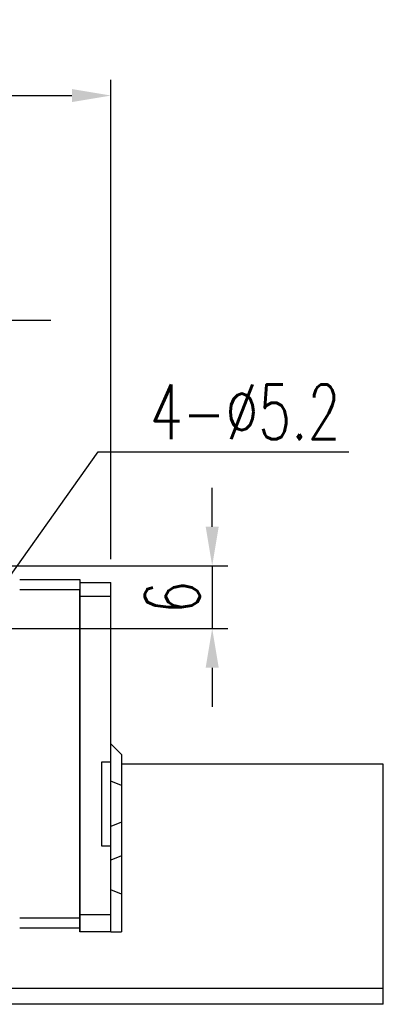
# Model space of a CAD drawing. Header units: millimetres. Extents: x 478 to 862, y 462 to 590.
# Tile 50 of 50: x 827 to 862, y 484 to 578. Entities that reach past the tile are written whole.
import ezdxf

# ---------------------------------------------------------------- set-up
doc = ezdxf.new("R2010")
doc.units = ezdxf.units.MM
doc.layers.get('DEFPOINTS').update_dxf_attribs({"linetype": 'CONTINUOUS'})
doc.layers.add('2', color=7, linetype='CONTINUOUS')
doc.layers.add('DIM', color=4, linetype='CONTINUOUS')
doc.styles.add('DIM-7', font='SIMPLEX.shx', dxfattribs={"width": 0.7, "bigfont": 'chineset.shx'})
doc.dimstyles.new('CNS', dxfattribs={"dimtxt": 3.5, "dimasz": 2.5, "dimexe": 1, "dimexo": 1.5, "dimgap": 0.09, "dimtad": 0, "dimdsep": 46, "dimtxsty": 'DIM-7', "dimcen": 0.09, "dimclrd": 1, "dimclre": 1, "dimclrt": 4, "dimadec": 0, "dimazin": 0, "dimtfac": 1, "dimtix": 1, "dimtmove": 2, "dimatfit": 3, "dimfxl": 1, "dimtvp": 0.971429, "dimtolj": 1, "dimarcsym": 0})

# ---------------------------------------------------------------- blocks, each defined once
blk = doc.blocks.new('*D19')
at = {"layer": 'DEFPOINTS', "color": 0}
for p in [(816.379, 525.638), (822.378, 519.638), (845.328, 519.638)]:
    blk.add_point(p, dxfattribs=at)
at = {"layer": 'DIM', "color": 7, "lineweight": -2}
for p, q in [((845.328, 529.388), (845.328, 533.138)), ((818.629, 525.638), (846.828, 525.638)), ((845.328, 525.638), (845.328, 519.638)), ((824.628, 519.638), (846.828, 519.638)), ((845.328, 515.888), (845.328, 512.138))]:
    blk.add_line(p, q, dxfattribs=at)
at = {"layer": 'DIM', "color": 7}
for points in [[(844.703, 529.388), (845.953, 529.388), (845.328, 525.638)], [(844.703, 515.888), (845.953, 515.888), (845.328, 519.638)]]:
    blk.add_solid(points, dxfattribs=at)
at = {"layer": 'DIM', "color": 7, "insert": (841.503, 522.638), "char_height": 5.25, "attachment_point": 5, "rotation": 90, "style": 'DIM-7'}
blk.add_mtext('\\A1;6', dxfattribs=at)
blk = doc.blocks.new('*D20')
at = {"layer": 'DEFPOINTS', "color": 0}
for p in [(816.379, 549.174), (816.379, 525.638), (822.378, 519.638)]:
    blk.add_point(p, dxfattribs=at)
at = {"layer": 'DIM', "color": 7, "lineweight": -2}
for p, q in [((816.379, 527.888), (816.379, 550.674)), ((822.378, 521.888), (822.378, 550.674)), ((812.629, 549.174), (808.879, 549.174)), ((822.378, 549.174), (816.379, 549.174)), ((826.128, 549.174), (829.878, 549.174))]:
    blk.add_line(p, q, dxfattribs=at)
at = {"layer": 'DIM', "color": 7}
for points in [[(812.629, 549.799), (812.629, 548.549), (816.379, 549.174)], [(826.128, 549.799), (826.128, 548.549), (822.378, 549.174)]]:
    blk.add_solid(points, dxfattribs=at)
at = {"layer": 'DIM', "color": 7, "insert": (819.378, 552.999), "char_height": 5.25, "attachment_point": 5, "style": 'DIM-7'}
blk.add_mtext('\\A1;6', dxfattribs=at)
blk = doc.blocks.new('*D25')
at = {"layer": 'DEFPOINTS', "color": 0}
for p in [(835.629, 570.709), (727.829, 524.038), (835.629, 524.038)]:
    blk.add_point(p, dxfattribs=at)
at = {"layer": 'DIM', "color": 7, "lineweight": -2}
for p, q in [((727.829, 526.288), (727.829, 572.209)), ((835.629, 526.288), (835.629, 572.209)), ((731.579, 570.709), (831.879, 570.709))]:
    blk.add_line(p, q, dxfattribs=at)
at = {"layer": 'DIM', "color": 7}
for points in [[(731.579, 571.334), (731.579, 570.084), (727.829, 570.709)], [(831.879, 571.334), (831.879, 570.084), (835.629, 570.709)]]:
    blk.add_solid(points, dxfattribs=at)
at = {"layer": 'DIM', "color": 7, "insert": (781.729, 574.534), "char_height": 5.25, "attachment_point": 5, "style": 'DIM-7'}
blk.add_mtext('\\A1;107.8', dxfattribs=at)

msp = doc.modelspace()

# ---------------------------------------------------------------- linework, layer by layer
at = {"layer": '2', "color": 0, "linetype": 'Continuous'}
for p, q in [((826.879, 524.338), (832.629, 524.338)), ((832.629, 524.338), (832.629, 523.338)), ((832.629, 524.338), (832.629, 522.838)), ((832.629, 524.038), (835.629, 524.038)), ((835.629, 522.714), (835.629, 524.038)), ((832.629, 523.338), (826.879, 523.338)), ((832.629, 491.938), (832.629, 523.338)), ((832.629, 522.838), (832.629, 492.088)), ((835.629, 522.714), (832.629, 522.714)), ((835.629, 506.838), (835.629, 522.714)), ((836.629, 507.588), (835.629, 508.588)), ((836.629, 507.588), (836.629, 504.6)), ((835.629, 506.838), (834.729, 506.838)), ((834.729, 506.838), (834.729, 498.838)), ((835.629, 498.838), (835.629, 506.838)), ((861.729, 506.638), (836.629, 506.638)), ((861.729, 506.231), (861.729, 506.638)), ((861.729, 504.278), (861.729, 506.231)), ((836.629, 504.6), (835.629, 505.014)), ((836.629, 504.6), (836.629, 501.076)), ((861.729, 503.786), (861.729, 504.278)), ((861.729, 501.989), (861.729, 503.786)), ((861.729, 501.498), (861.729, 501.989)), ((836.629, 501.076), (835.629, 500.661)), ((836.629, 501.076), (836.629, 497.875)), ((861.729, 499.307), (861.729, 501.498)), ((861.729, 498.998), (861.729, 499.307)), ((834.729, 498.838), (835.629, 498.838)), ((835.629, 492.212), (835.629, 498.838)), ((861.729, 498.545), (861.729, 498.998)), ((861.729, 498.05), (861.729, 498.545)), ((836.629, 497.875), (835.629, 497.461)), ((836.629, 497.875), (836.629, 494.202)), ((861.729, 494.128), (861.729, 498.05)), ((836.629, 494.202), (835.629, 494.616)), ((836.629, 494.202), (836.629, 490.588)), ((861.729, 493.633), (861.729, 494.128)), ((861.729, 490.843), (861.729, 493.633)), ((826.879, 491.938), (832.629, 491.938)), ((835.629, 492.212), (832.629, 492.212)), ((832.629, 492.088), (832.629, 490.588)), ((832.629, 490.588), (832.629, 492.088)), ((832.629, 491.938), (832.629, 490.938)), ((835.629, 490.588), (835.629, 492.212)), ((832.629, 490.938), (826.879, 490.938)), ((832.629, 490.638), (832.629, 490.938)), ((835.629, 490.588), (832.629, 490.588)), ((835.629, 490.588), (836.629, 490.588)), ((861.729, 490.348), (861.729, 490.843)), ((861.729, 485.138), (861.729, 490.348)), ((861.729, 483.638), (861.729, 485.138))]:
    msp.add_line(p, q, dxfattribs=at)
for points in [[(861.729, 485.138), (685.152, 485.138)], [(861.729, 483.638), (641.729, 483.638)]]:
    msp.add_open_spline(points, degree=1, dxfattribs=at)

# ---------------------------------------------------------------- texts
at = {"layer": 'DIM', "color": 0, "insert": (839.355, 537.774), "char_height": 5.25, "attachment_point": 7, "style": 'DIM-7'}
msp.add_mtext('4-%%C5.2', dxfattribs=at)

# ---------------------------------------------------------------- dimensions: what is measured, and where the dimension line sits
at = {"layer": 'DIM', "color": 0}
for base, p1, p2, picture, middle in [((835.629, 570.709), (727.829, 524.038), (835.629, 524.038), '*D25', (781.729, 574.534)), ((816.379, 549.174), (822.378, 519.638), (816.379, 525.638), '*D20', (819.378, 552.999))]:
    dim = msp.add_linear_dim(base=base, p1=p1, p2=p2, dimstyle='CNS', override={"dimscale": 1.5, "dimgap": 0.8, "dimtad": 1, "dimclrd": 7, "dimclre": 7, "dimclrt": 7, "dimadec": 2, "dimazin": 2, "dimtm": 1e-09, "dimtfac": 0.6, "dimtmove": 1}, dxfattribs=at)
    dim.commit()
    dim.dimension.update_dxf_attribs({"geometry": picture, "text_midpoint": middle})
dim = msp.add_linear_dim(base=(845.328, 519.638), p1=(816.379, 525.638), p2=(822.378, 519.638), angle=90, dimstyle='CNS', override={"dimscale": 1.5, "dimgap": 0.8, "dimtad": 1, "dimclrd": 7, "dimclre": 7, "dimclrt": 7, "dimadec": 2, "dimazin": 2, "dimtm": 1e-09, "dimtfac": 0.6, "dimtmove": 1}, dxfattribs=at)
dim.commit()
dim.dimension.update_dxf_attribs({"geometry": '*D19', "text_midpoint": (841.503, 522.638)})

# ---------------------------------------------------------------- leaders
at = {"layer": 'DIM', "color": 0, "annotation_type": 0, "has_hookline": 1, "hookline_direction": 0, "text_width": 19.075}
msp.add_leader([(822.379, 519.638), (834.405, 536.574), (838.155, 536.574)], dimstyle='CNS', override={"dimscale": 1.5, "dimgap": 0.8, "dimtad": 1, "dimclrd": 7, "dimclre": 4, "dimadec": 2, "dimazin": 2, "dimtm": 1e-09, "dimtfac": 0.6, "dimtmove": 1}, dxfattribs=at)

doc.saveas('drawing.dxf')
